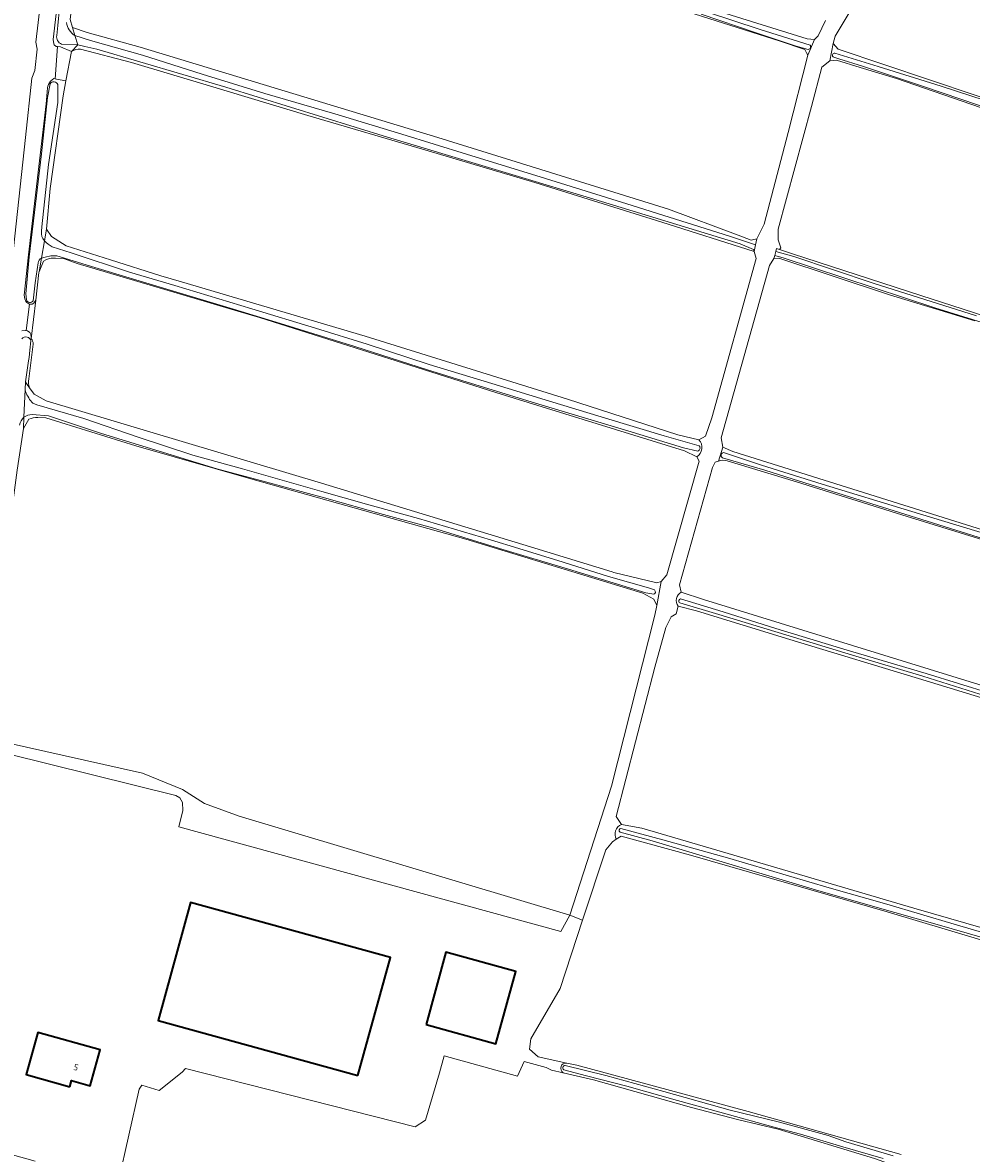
# Model space of a CAD drawing. Header units: metres. Extents: x 149984 to 156489, y 469398 to 478068.
# Tile 152 of 256: x 152471 to 152675, y 472127 to 472371. Entities that reach past the tile are written whole.
import ezdxf
from ezdxf.enums import TextEntityAlignment as Align

# ---------------------------------------------------------------- set-up
doc = ezdxf.new("R2010")
doc.units = ezdxf.units.M
doc.header["$LTSCALE"] = 0.75
for name, color, linetype, lineweight in [('B-WE-GR-BOUWLAND-GV', 252, 'Continuous', 13), ('B-WE-GR-GRAS-GV', 252, 'Continuous', 13), ('B-WE-GR-HOUTWAL-GV', 252, 'Continuous', 13), ('B-WE-OG-BEBOUWING-GV', 6, 'Continuous', 35), ('B-WE-OG-BEBOUWING-T18', 1, 'Continuous', 18), ('B-WE-OG-TERREIN_ERF-GV', 252, 'Continuous', 18), ('B-WE-OG-TERREIN_OEVER-GV', 252, 'Continuous', 18), ('B-WE-OG-WATER_SLOOT-GV', 252, 'Continuous', 18), ('B-WE-OG-WEG-GV', 252, 'Continuous', 18), ('B-WE-VH-GESLOTENVERHARDING_ASFALT-GV', 252, 'Continuous', 18)]:
    doc.layers.add(name, color=color, linetype=linetype, lineweight=lineweight)
doc.styles.add('NLCS-ISO-M750-T18', font='NLCS-ISO.ttf', dxfattribs={"height": 1.35})

msp = doc.modelspace()

# ---------------------------------------------------------------- linework, layer by layer
at = {"layer": 'B-WE-GR-BOUWLAND-GV', "flags": 128}
msp.add_lwpolyline([(152691.332, 472221.043), (152665.535, 472228.98), (152636.167, 472237.844), (152616.058, 472244.062), (152612.086, 472245.057), (152611.7, 472243.395), (152610.634, 472242.738), (152609.444, 472240.49), (152607.063, 472231.891), (152598.728, 472199.744), (152599.919, 472198.024), (152604.284, 472197.23), (152619.233, 472192.865), (152662.89, 472180.032), (152708.133, 472166.935)], dxfattribs=at)
at = {"layer": 'B-WE-GR-GRAS-GV', "flags": 128}
for points in [[(152677.441, 472392.019), (152676.771, 472392.402), (152676.374, 472393.857), (152675.008, 472390.313), (152674.082, 472388.594), (152671.569, 472385.948), (152668.791, 472383.964), (152659.266, 472380.259), (152653.577, 472376.952), (152648.947, 472372.851), (152645.904, 472367.824), (152645.507, 472366.236), (152646.566, 472365.046), (152676.067, 472355.124), (152743.8, 472333.031), (152793.806, 472316.495), (152818.545, 472308.557), (152841.563, 472301.281), (152888.924, 472285.803), (152945.148, 472267.15), (152998.726, 472250.217), (153059.183, 472230.637), (153094.373, 472219.128)], [(152481.147, 472371.422), (152481.676, 472369.702), (152484.851, 472368.644), (152496.228, 472365.469), (152560.39, 472346.022), (152609.999, 472330.544), (152625.049, 472324.969), (152627.858, 472323.929), (152628.133, 472323.99), (152629.049, 472324.194), (152630.637, 472327.369), (152635.796, 472347.08), (152640.029, 472363.749), (152639.739, 472364.272), (152639.368, 472364.94), (152634.076, 472366.792), (152601.797, 472377.11)], [(152609.456, 472376.775), (152639.883, 472367.25), (152641.471, 472367.118), (152642.265, 472367.911), (152643.852, 472371.219)], [(152481.501, 472364.5), (152480.283, 472358.238), (152479.649, 472354.975), (152476.871, 472334.999), (152476.077, 472326.268), (152477.135, 472324.68), (152480.31, 472322.696), (152489.855, 472319.659), (152500.683, 472316.214), (152505.123, 472314.907), (152544.736, 472303.249), (152588.26, 472289.623), (152612.073, 472281.95), (152616.571, 472280.892), (152618.026, 472281.685), (152619.349, 472285.654), (152628.874, 472319.918), (152628.474, 472321.418)], [(152628.474, 472321.418), (152608.626, 472327.774), (152581.21, 472336.279), (152558.289, 472343.148), (152532.326, 472350.775), (152511.218, 472357.111), (152494.386, 472362.152), (152483.396, 472365.004)], [(152679.306, 472351.773), (152659.122, 472358.7), (152651.289, 472361.119), (152646.203, 472362.692), (152644.778, 472362.488), (152643.058, 472361.166), (152640.809, 472352.699), (152633.666, 472326.241), (152633.666, 472323.992), (152634.195, 472322.272), (152633.936, 472321.854), (152636.708, 472320.949), (152664.357, 472311.953), (152700.87, 472300.179)], [(152472.442, 472292.067), (152473.393, 472290.707), (152476.038, 472289.252), (152535.305, 472271.525), (152580.324, 472257.812), (152597.902, 472252.457), (152598.276, 472252.343), (152607.536, 472250.094), (152608.462, 472250.358), (152609.653, 472251.813), (152616.665, 472276.288), (152616.135, 472277.214), (152613.49, 472278.536), (152572.876, 472291.104), (152554.356, 472296.973), (152521.944, 472307.244), (152517.255, 472308.633), (152482.653, 472318.885), (152479.979, 472319.84)], [(152479.979, 472319.84), (152478.041, 472320.01), (152477.661, 472320.033)], [(152675.979, 472306.545), (152657.616, 472312.103), (152633.77, 472319.993), (152632.741, 472319.925), (152631.815, 472318.47), (152621.363, 472281.296), (152621.76, 472279.312), (152623.877, 472278.385), (152702.326, 472253.779)], [(152475.444, 472319.384), (152474.516, 472317.063), (152474.451, 472316.901), (152473.761, 472310.95), (152472.798, 472302.65)], [(152473.203, 472301.527), (152472.295, 472294.058)], [(152597.721, 472206.318), (152607.113, 472243.095), (152607.51, 472245.212), (152606.849, 472246.534), (152604.468, 472247.857), (152566.368, 472259.499), (152520.56, 472272.31), (152495.341, 472279.604), (152475.934, 472285.654), (152474.195, 472285.731)], [(152472.292, 472285.367), (152471.118, 472283.312), (152469.795, 472274.316), (152466.752, 472251.694), (152465.826, 472239.788), (152465.473, 472234.555), (152465.165, 472229.998), (152464.315, 472222.944), (152463.842, 472219.018), (152463.396, 472216.533), (152496.787, 472209.05), (152505.35, 472205.582), (152510.119, 472202.547), (152517.598, 472199.837), (152588.812, 472178.484), (152597.721, 472206.318)], [(152620.781, 472276.307), (152620.057, 472276.094), (152619.528, 472274.903), (152612.384, 472249.635), (152612.781, 472248.048), (152617.544, 472246.46), (152687.526, 472224.897), (152754.466, 472204.392), (152781.85, 472195.396), (152801.165, 472189.84), (152838.735, 472178.462), (152874.719, 472167.482), (152909.115, 472156.634), (152934.382, 472149.491), (152965.206, 472139.833), (152997.221, 472129.911), (153021.298, 472122.635), (153049.476, 472114.301), (153080.3, 472104.908)], [(153093.397, 472129.515), (153054.371, 472141.685), (153023.547, 472151.74), (152986.77, 472163.249), (152945.495, 472176.081), (152899.457, 472190.369), (152871.147, 472199.497), (152835.957, 472210.609), (152796.005, 472223.309), (152757.905, 472234.819), (152736.556, 472241.455), (152724.579, 472244.919), (152701.612, 472251.933), (152678.637, 472259.071), (152660.311, 472264.719), (152637.6, 472271.852), (152622.691, 472276.335)], [(152831.335, 472127.113), (152786.092, 472141.004), (152748.389, 472152.117), (152703.012, 472165.478), (152657.107, 472179.236), (152614.774, 472191.407), (152599.825, 472195.508), (152598.788, 472194.842), (152597.973, 472194.318), (152596.518, 472192.598), (152591.544, 472177.409), (152586.728, 472162.7), (152580.378, 472151.852), (152580.113, 472149.603), (152581.966, 472148.016), (152588.118, 472146.648), (152590.3, 472146.163), (152627.209, 472136.242), (152660.15, 472126.981)], [(152561.701, 472148.178), (152560.703, 472144.542), (152557.722, 472134.337), (152555.464, 472132.892), (152506.039, 472145.492), (152505.279, 472144.66), (152500.316, 472140.702), (152496.591, 472141.851), (152496.037, 472141.02), (152491.587, 472121.191)], [(152894.812, 472055.971), (152892.959, 472057.294), (152883.567, 472060.337), (152856.976, 472067.745), (152824.035, 472077.137), (152806.837, 472082.032), (152778.13, 472090.764), (152759.609, 472096.055), (152729.05, 472104.786), (152696.374, 472114.047), (152684.988, 472117.223), (152670.427, 472120.673), (152662.85, 472123.1), (152654.385, 472126.074), (152633.668, 472132.435), (152625.201, 472134.42), (152615.015, 472137.066), (152593.848, 472143.019), (152587.361, 472144.545), (152584.852, 472145.135), (152583.661, 472145.665), (152578.926, 472146.964), (152577.501, 472143.82), (152561.701, 472148.178)]]:
    msp.add_lwpolyline(points, dxfattribs=at)
at = {"layer": 'B-WE-GR-GRAS-GV'}
for points in [[(152483.396, 472365.004, 0.2146442), (152481.501, 472364.5)], [(152477.661, 472320.033, 0.1512186), (152475.444, 472319.384)], [(152472.798, 472302.65, -0.1864445), (152473.203, 472301.527)], [(152472.295, 472294.058, 0.1453632), (152472.442, 472292.067)], [(152474.195, 472285.731, 0.0806868), (152472.292, 472285.367)], [(152622.691, 472276.335, 0.1633937), (152620.781, 472276.307)]]:
    msp.add_lwpolyline(points, format="xyb", dxfattribs=at)
at = {"layer": 'B-WE-GR-HOUTWAL-GV', "flags": 128}
msp.add_lwpolyline([(152588.812, 472178.484), (152517.598, 472199.837), (152510.119, 472202.547), (152505.35, 472205.582), (152496.787, 472209.05), (152463.396, 472216.533), (152460.426, 472194.34), (152457.83, 472170.77), (152457.79, 472169.32), (152457.637, 472168.081), (152461.126, 472167.319), (152466.654, 472212.411), (152466.979, 472212.953), (152467.738, 472213.278), (152503.941, 472204.281), (152504.808, 472203.739), (152505.35, 472202.764), (152505.458, 472201.029), (152504.591, 472197.561), (152586.861, 472175.015)], close=True, dxfattribs=at)
at = {"layer": 'B-WE-OG-BEBOUWING-GV', "flags": 128}
for points in [[(152543.15, 472143.95), (152550.159, 472169.364), (152507.114, 472181.237), (152500.105, 472155.815)], [(152557.814, 472154.922), (152572.87, 472150.8), (152577.13, 472166.37), (152562.082, 472170.51)], [(152481.083, 472141.507), (152481.463, 472142.854), (152485.484, 472141.75), (152487.67, 472149.496), (152474.237, 472153.256), (152471.67, 472144.162)]]:
    msp.add_lwpolyline(points, close=True, dxfattribs=at)
at = {"layer": 'B-WE-OG-TERREIN_ERF-GV', "flags": 128}
for points in [[(152612.781, 472248.048), (152612.384, 472249.635), (152619.528, 472274.903), (152620.057, 472276.094), (152620.781, 472276.307), (152621.76, 472279.312), (152621.363, 472281.296), (152631.815, 472318.47), (152632.741, 472319.925), (152632.906, 472320.592), (152633.128, 472321.488), (152633.273, 472322.071), (152633.936, 472321.854), (152634.195, 472322.272), (152633.666, 472323.992), (152633.666, 472326.241), (152640.809, 472352.699), (152643.058, 472361.166), (152644.778, 472362.488), (152645.507, 472366.236), (152645.904, 472367.824), (152648.947, 472372.851)], [(152643.852, 472371.219), (152642.265, 472367.911), (152641.471, 472367.118), (152640.029, 472363.749), (152635.796, 472347.08), (152630.637, 472327.369), (152629.049, 472324.194), (152628.781, 472322.9), (152628.474, 472321.418), (152628.874, 472319.918), (152619.349, 472285.654), (152618.026, 472281.685), (152616.571, 472280.892)], [(152616.135, 472277.214), (152616.665, 472276.288), (152609.653, 472251.813), (152608.462, 472250.358), (152607.51, 472245.212), (152607.113, 472243.095), (152597.721, 472206.318), (152588.812, 472178.484), (152591.544, 472177.409)], [(152599.919, 472198.024), (152598.728, 472199.744), (152607.063, 472231.891), (152609.444, 472240.49), (152610.634, 472242.738), (152611.7, 472243.395), (152612.086, 472245.057)], [(152588.812, 472178.484), (152586.861, 472175.015), (152504.591, 472197.561), (152505.458, 472201.029), (152505.35, 472202.764), (152504.808, 472203.739), (152503.941, 472204.281), (152467.738, 472213.278), (152466.979, 472212.953), (152466.654, 472212.411), (152461.126, 472167.319), (152457.637, 472168.081), (152457.574, 472167.554), (152457.01, 472162.948), (152456.925, 472162.253), (152456.363, 472160.453), (152454.402, 472145.773), (152453.002, 472135.176), (152455.554, 472130.654), (152462.523, 472128.598), (152473.658, 472125.523)], [(152591.544, 472177.409), (152596.518, 472192.598), (152597.973, 472194.318), (152598.788, 472194.842)], [(152588.118, 472146.648), (152581.966, 472148.016), (152580.113, 472149.603), (152580.378, 472151.852), (152586.728, 472162.7), (152591.544, 472177.409), (152588.812, 472178.484)], [(152491.587, 472121.191), (152496.037, 472141.02), (152496.591, 472141.851), (152500.316, 472140.702), (152505.279, 472144.66), (152506.039, 472145.492), (152555.464, 472132.892), (152557.722, 472134.337), (152560.703, 472144.542), (152561.701, 472148.178), (152577.501, 472143.82), (152578.926, 472146.964), (152583.661, 472145.665), (152584.852, 472145.135), (152587.361, 472144.545)]]:
    msp.add_lwpolyline(points, dxfattribs=at)
for points in [[(152481.501, 472364.5), (152479.07, 472365.53), (152478.483, 472365.602), (152477.959, 472358.638), (152478.23, 472358.57), (152480.283, 472358.238)], [(152472.798, 472302.65), (152473.761, 472310.95), (152473.37, 472310.35), (152473, 472310.12), (152472.76, 472310.12), (152472.409, 472310.143), (152471.672, 472304.424), (152472, 472304.34), (152472.48, 472304.03), (152472.74, 472303.56), (152472.81, 472303.02)], [(152550.159, 472169.364), (152543.15, 472143.95), (152500.105, 472155.815), (152507.114, 472181.237)], [(152557.814, 472154.922), (152562.082, 472170.51), (152577.13, 472166.37), (152572.87, 472150.8)], [(152487.67, 472149.496), (152485.484, 472141.75), (152481.463, 472142.854), (152481.083, 472141.507), (152471.67, 472144.162), (152474.237, 472153.256)]]:
    msp.add_lwpolyline(points, close=True, dxfattribs=at)
at = {"layer": 'B-WE-OG-TERREIN_ERF-GV'}
for points in [[(152616.571, 472280.892, -0.4677764), (152616.135, 472277.214)], [(152612.086, 472245.057, -0.457138), (152612.781, 472248.048)], [(152598.788, 472194.842, -0.4528415), (152599.919, 472198.024)], [(152587.361, 472144.545, -0.8081095), (152588.118, 472146.648)]]:
    msp.add_lwpolyline(points, format="xyb", dxfattribs=at)
at = {"layer": 'B-WE-OG-TERREIN_OEVER-GV', "flags": 128}
for points in [[(152487.772, 472415.254), (152496.426, 472412.407), (152517.489, 472405.819), (152532.376, 472401.466), (152547.042, 472396.904), (152567.16, 472389.949), (152582.419, 472384.929), (152600.976, 472378.785), (152629.776, 472369.296), (152640.504, 472365.929)], [(152482.205, 472367.977), (152481.676, 472369.702), (152481.147, 472371.422), (152481.676, 472375.788), (152484.851, 472402.907), (152485.393, 472407.516), (152483.8, 472408), (152483.49, 472408.01), (152482.99, 472407.98), (152482.73, 472407.87), (152482.4, 472407.52), (152482.14, 472406.67), (152481.19, 472400.33), (152478.83, 472378.24), (152477.53, 472367.12), (152477.63, 472366.19), (152477.7, 472365.97), (152478.17, 472365.64), (152478.483, 472365.602), (152479.07, 472365.53), (152481.501, 472364.5), (152482.824, 472365.955), (152479.346, 472366.111)], [(152478.298, 472368.007), (152478.51, 472370.153), (152478.863, 472373.875), (152479.862, 472383.786), (152481.136, 472395.083), (152482.401, 472405.49), (152482.699, 472407.161)], [(152601.797, 472377.11), (152634.076, 472366.792), (152639.368, 472364.94), (152639.739, 472364.272), (152640.029, 472363.749), (152641.471, 472367.118), (152639.883, 472367.25), (152609.456, 472376.775)], [(152640.093, 472364.992), (152637.528, 472365.709), (152628.895, 472368.52), (152617.042, 472372.582)], [(152483.396, 472365.004), (152494.386, 472362.152), (152511.218, 472357.111), (152532.326, 472350.775), (152558.289, 472343.148), (152581.21, 472336.279), (152608.626, 472327.774), (152628.474, 472321.418), (152628.345, 472321.902), (152625.434, 472323.093), (152593.023, 472333.015), (152549.499, 472346.111), (152514.706, 472356.827), (152486.925, 472365.029), (152484.353, 472365.61), (152482.824, 472365.955), (152481.501, 472364.5)], [(153094.373, 472219.128), (153059.183, 472230.637), (152998.726, 472250.217), (152945.148, 472267.15), (152888.924, 472285.803), (152841.563, 472301.281), (152818.545, 472308.557), (152793.806, 472316.495), (152743.8, 472333.031), (152676.067, 472355.124), (152646.566, 472365.046), (152645.507, 472366.236), (152644.778, 472362.488), (152646.203, 472362.692), (152651.289, 472361.119), (152659.122, 472358.7)], [(152645.837, 472364.173), (152655.162, 472361.334), (152668.721, 472357.072), (152681.303, 472352.965)], [(152680.813, 472351.603), (152664.912, 472356.996), (152651.83, 472361.344), (152646.739, 472362.921), (152645.606, 472363.289)], [(152475.655, 472323.781), (152476.077, 472326.268), (152476.871, 472334.999), (152479.649, 472354.975), (152480.283, 472358.238), (152478.23, 472358.57), (152477.959, 472358.638), (152477.67, 472358.71), (152476.95, 472358.11)], [(152659.122, 472358.7), (152679.306, 472351.773), (152703.78, 472343.703), (152732.488, 472334.31), (152765.031, 472323.859), (152792.813, 472314.731), (152832.103, 472301.767), (152860.678, 472292.639), (152895.471, 472281.129), (152945.609, 472264.593), (152974.714, 472255.332), (153009.242, 472244.352), (153052.369, 472230.594), (153086.103, 472218.82)], [(152476.295, 472356.705), (152476.04, 472353.25), (152472.24, 472320.72), (152471.31, 472312.04), (152471.41, 472311.28), (152471.65, 472310.69), (152471.83, 472310.45), (152472.3, 472310.15), (152472.409, 472310.143), (152472.76, 472310.12), (152473, 472310.12), (152473.37, 472310.35), (152473.761, 472310.95), (152474.451, 472316.901), (152474.516, 472317.063), (152475.017, 472320.019)], [(152471.749, 472311.066), (152471.65, 472312.298), (152472.349, 472320.291), (152473.682, 472331.651), (152475.003, 472342.474), (152476.3, 472354.639), (152476.851, 472357.58)], [(152478.539, 472357.421), (152478.499, 472353.539), (152476.507, 472340.212), (152475.057, 472326.799), (152475.018, 472325.804)], [(152616.571, 472280.892), (152612.073, 472281.95), (152588.26, 472289.623), (152544.736, 472303.249), (152505.123, 472314.907), (152500.683, 472316.214), (152489.855, 472319.659), (152480.31, 472322.696), (152477.135, 472324.68), (152476.077, 472326.268), (152475.655, 472323.781)], [(152477.318, 472322.468), (152481.384, 472321.171), (152493.984, 472316.983), (152503.686, 472314.131), (152520.313, 472309.138), (152534.026, 472304.937), (152545.126, 472301.485), (152558.511, 472297.13), (152571.96, 472293.023), (152583.506, 472289.468), (152596.443, 472285.575), (152609.069, 472281.732), (152616.649, 472279.577)], [(152700.87, 472300.179), (152664.357, 472311.953), (152636.708, 472320.949), (152633.936, 472321.854), (152633.273, 472322.071), (152633.128, 472321.488), (152637.024, 472320.363), (152654.116, 472314.62), (152676.345, 472307.622)], [(152616.343, 472278.47), (152613.26, 472279.197), (152601.26, 472282.832), (152581.395, 472288.779), (152567.601, 472292.984), (152558.155, 472295.984), (152542.451, 472301.013), (152526.509, 472305.95), (152516.328, 472309.008), (152502.024, 472313.311), (152486.518, 472318.023), (152478.278, 472320.536), (152478.027, 472320.538), (152476.994, 472320.542), (152475.822, 472320.232), (152475.017, 472320.019), (152474.516, 472317.063), (152475.444, 472319.384)], [(152477.661, 472320.033), (152478.041, 472320.01), (152479.979, 472319.84), (152482.653, 472318.885), (152517.255, 472308.633), (152521.944, 472307.244), (152554.356, 472296.973), (152572.876, 472291.104), (152613.49, 472278.536), (152616.135, 472277.214)], [(152685.658, 472303.636), (152667.414, 472309.351), (152634.725, 472320.057), (152633.116, 472320.53), (152632.906, 472320.592), (152632.741, 472319.925), (152633.77, 472319.993), (152657.616, 472312.103), (152675.979, 472306.545)], [(152474.282, 472319.003), (152473.659, 472314.708), (152473.237, 472310.846)], [(152472.798, 472302.65), (152472.81, 472303.02), (152472.74, 472303.56), (152472.48, 472304.03), (152472, 472304.34), (152471.672, 472304.424), (152471.57, 472304.45), (152470.76, 472304.39)], [(152472.744, 472302.185), (152472.518, 472300.235), (152472.334, 472298.645), (152472.224, 472297.914), (152471.541, 472293.353), (152471.751, 472293.054), (152472.442, 472292.067)], [(152472.295, 472294.058), (152473.203, 472301.527)], [(152474.195, 472285.731), (152475.934, 472285.654), (152495.341, 472279.604), (152520.56, 472272.31), (152566.368, 472259.499), (152604.468, 472247.857), (152606.849, 472246.534), (152607.51, 472245.212), (152608.462, 472250.358), (152607.536, 472250.094), (152598.276, 472252.343), (152597.902, 472252.457), (152580.324, 472257.812), (152535.305, 472271.525), (152476.038, 472289.252), (152473.393, 472290.707), (152472.442, 472292.067), (152471.751, 472293.054), (152471.541, 472293.353), (152471.471, 472291.699)], [(152472.927, 472288.976), (152473.145, 472288.777), (152473.968, 472288.403), (152484.112, 472285.465), (152495.841, 472281.437), (152507.614, 472277.61), (152518.302, 472274.651), (152527.338, 472272.028), (152535.361, 472269.768), (152544.962, 472267.054), (152556.184, 472263.911), (152571.68, 472259.335), (152577.819, 472257.5), (152587.351, 472254.534), (152597.078, 472251.482), (152605.717, 472249.001), (152607.005, 472248.541)], [(152469.795, 472274.316), (152471.118, 472283.312), (152471.22, 472285.738)], [(152471.22, 472285.738), (152471.118, 472283.312), (152472.292, 472285.367)], [(152606.837, 472247.621), (152605.13, 472247.952), (152588.524, 472253.027), (152573.659, 472257.501), (152559.228, 472261.896), (152548.656, 472264.802), (152535.98, 472268.404), (152523.228, 472271.817), (152512.793, 472274.656), (152487.919, 472282.253), (152476.542, 472286.09), (152472.967, 472286.36)], [(153096.158, 472131.674), (153069.303, 472140.273), (153030.806, 472152.576), (152990.06, 472165.276), (152939.525, 472181.019), (152879.994, 472199.407), (152817.023, 472218.986), (152796.253, 472225.072), (152764.371, 472234.729), (152702.326, 472253.779), (152623.877, 472278.385), (152621.76, 472279.312), (152620.781, 472276.307)], [(152725.494, 472244.893), (152718.747, 472246.99), (152677.869, 472259.557), (152636.858, 472272.39), (152630.759, 472274.358), (152621.639, 472277.041)], [(152621.897, 472278.14), (152630.035, 472275.402), (152643.145, 472271.352), (152662.446, 472265.416), (152678.295, 472260.609)], [(152622.691, 472276.335), (152637.6, 472271.852), (152660.311, 472264.719), (152678.637, 472259.071), (152701.612, 472251.933), (152724.579, 472244.919), (152736.556, 472241.455), (152757.905, 472234.819), (152796.005, 472223.309), (152835.957, 472210.609), (152871.147, 472199.497), (152899.457, 472190.369), (152945.495, 472176.081), (152986.77, 472163.249), (153023.547, 472151.74), (153054.371, 472141.685), (153093.397, 472129.515)], [(152612.644, 472246.64), (152621.802, 472243.855), (152633.145, 472240.273), (152647.804, 472235.827), (152665.496, 472230.543), (152679.435, 472226.22), (152692.234, 472222.219), (152708.411, 472217.347), (152720.884, 472213.787), (152737.801, 472208.38), (152757.718, 472202.23), (152773.313, 472197.185), (152786.174, 472193.257), (152806.34, 472187.188), (152827.036, 472180.644), (152849.271, 472173.785)], [(153080.3, 472104.908), (153049.476, 472114.301), (153021.298, 472122.635), (152997.221, 472129.911), (152965.206, 472139.833), (152934.382, 472149.491), (152909.115, 472156.634), (152874.719, 472167.482), (152838.735, 472178.462), (152801.165, 472189.84), (152781.85, 472195.396), (152754.466, 472204.392), (152687.526, 472224.897), (152617.544, 472246.46), (152612.781, 472248.048)], [(152612.086, 472245.057), (152616.058, 472244.062), (152636.167, 472237.844), (152665.535, 472228.98), (152691.332, 472221.043), (152715.012, 472213.634), (152726.919, 472210.327), (152750.334, 472202.919), (152783.01, 472192.6), (152815.422, 472182.546), (152842.806, 472173.815), (152865.825, 472166.935), (152894.665, 472158.469), (152920.594, 472149.605), (152924.695, 472148.812), (152937.659, 472145.372), (152977.611, 472132.804), (152984.094, 472130.952), (153007.509, 472123.544), (153016.108, 472120.501), (153034.762, 472115.209), (153072.2, 472103.832), (153093.102, 472097.482)], [(152679.798, 472225.267), (152664.786, 472229.945), (152649.634, 472234.499), (152635.31, 472238.87), (152620.901, 472243.295), (152612.465, 472245.767)], [(153081.328, 472055.281), (153063.866, 472061.367), (153041.376, 472067.849), (152987.93, 472083.592), (152944.538, 472096.556), (152906.703, 472107.801), (152876.938, 472116.532), (152872.307, 472118.517), (152864.767, 472119.972), (152840.69, 472127.777), (152831.429, 472129.894), (152807.22, 472137.17), (152763.167, 472150.267), (152708.133, 472166.935), (152662.89, 472180.032), (152619.233, 472192.865), (152604.284, 472197.23), (152599.919, 472198.024)], [(152598.788, 472194.842), (152599.825, 472195.508), (152614.774, 472191.407), (152657.107, 472179.236), (152703.012, 472165.478), (152748.389, 472152.117), (152786.092, 472141.004), (152831.335, 472127.113), (152862.292, 472117.985), (152904.36, 472105.55), (152956.351, 472089.94), (153003.315, 472075.917), (153048.426, 472062.82), (153083.351, 472052.104)], [(152850.604, 472122.223), (152840.319, 472125.424), (152825.97, 472129.421), (152812.464, 472133.53), (152801.864, 472137.003), (152792.567, 472139.867), (152780.058, 472143.306), (152766.538, 472147.217), (152753.334, 472151.272), (152741.911, 472154.827), (152730.949, 472157.996), (152714.792, 472162.844), (152698.262, 472167.875), (152684.508, 472171.675), (152667.873, 472176.457), (152653.968, 472180.439), (152641.669, 472183.978), (152622.275, 472189.795), (152606.514, 472194.483), (152599.594, 472196.412)], [(152599.793, 472197.176), (152608.812, 472194.748), (152622.741, 472190.818), (152644.6, 472184.376), (152657.078, 472180.841), (152671.557, 472176.552), (152685.75, 472172.393), (152696.807, 472169.282), (152711.8, 472164.83), (152724.96, 472160.733), (152739.745, 472156.396), (152761.864, 472149.628), (152779.219, 472144.696), (152791.067, 472141.333), (152799.499, 472138.414), (152805.924, 472136.639), (152821.03, 472131.791), (152850.082, 472123.737)], [(152587.361, 472144.545), (152593.848, 472143.019), (152615.015, 472137.066), (152625.201, 472134.42), (152633.668, 472132.435), (152654.385, 472126.074), (152662.85, 472123.1), (152670.427, 472120.673), (152684.988, 472117.223), (152696.374, 472114.047), (152729.05, 472104.786), (152759.609, 472096.055), (152778.13, 472090.764), (152806.837, 472082.032), (152824.035, 472077.137), (152856.976, 472067.745), (152883.567, 472060.337), (152892.959, 472057.294), (152894.812, 472055.971), (152895.239, 472055.909)], [(152656.239, 472126.091), (152647.601, 472128.595), (152638.487, 472131.294), (152632.532, 472132.884), (152621.083, 472136.076), (152611.959, 472138.596), (152601.054, 472141.637), (152592.354, 472143.92), (152587.48, 472145.19)], [(152587.804, 472146.088), (152596.541, 472143.987), (152609.022, 472140.521), (152623.29, 472136.518), (152633.638, 472133.998), (152644.382, 472131.003), (152648.191, 472129.685), (152658.391, 472126.631)], [(152660.15, 472126.981), (152627.209, 472136.242), (152590.3, 472146.163), (152588.118, 472146.648)]]:
    msp.add_lwpolyline(points, dxfattribs=at)
at = {"layer": 'B-WE-OG-TERREIN_OEVER-GV'}
for points in [[(152480.417, 472370.787, 0.2387049), (152482.205, 472367.977)], [(152479.346, 472366.111, -0.3636991), (152478.298, 472368.007)], [(152640.504, 472365.929, -0.6280705), (152640.093, 472364.992)], [(152481.501, 472364.5, -0.2146442), (152483.396, 472365.004)], [(152645.606, 472363.289, -0.8664331), (152645.837, 472364.173)], [(152476.95, 472358.11, 0.1083434), (152476.295, 472356.705)], [(152476.851, 472357.58, -0.5796383), (152478.539, 472357.421)], [(152475.018, 472325.804, 0.2388837), (152475.655, 472323.781)], [(152475.655, 472323.781, 0.1101926), (152477.318, 472322.468)], [(152475.017, 472320.019, 0.2702291), (152474.282, 472319.003)], [(152475.444, 472319.384, -0.1512186), (152477.661, 472320.033)], [(152473.237, 472310.846, -0.6141373), (152471.749, 472311.066)], [(152470.766, 472302.606, -0.6291171), (152472.744, 472302.185)], [(152473.203, 472301.527, 0.1864445), (152472.798, 472302.65)], [(152472.442, 472292.067, -0.1453632), (152472.295, 472294.058)], [(152471.471, 472291.699, 0.1044319), (152472.927, 472288.976)], [(152471.22, 472285.738, 0.1459328), (152470.284, 472284.076)], [(152472.967, 472286.36, 0.1461489), (152471.22, 472285.738)], [(152472.292, 472285.367, -0.0806868), (152474.195, 472285.731)], [(152616.135, 472277.214, 0.4677764), (152616.571, 472280.892)], [(152616.649, 472279.577, -0.5422717), (152616.343, 472278.47)], [(152620.781, 472276.307, -0.1633937), (152622.691, 472276.335)], [(152621.639, 472277.041, -0.7179395), (152621.897, 472278.14)], [(152607.005, 472248.541, -0.6262443), (152606.837, 472247.621)], [(152612.781, 472248.048, 0.457138), (152612.086, 472245.057)], [(152612.465, 472245.767, -0.7491078), (152612.644, 472246.64)], [(152599.919, 472198.024, 0.4528415), (152598.788, 472194.842)], [(152599.594, 472196.412, -0.7962868), (152599.793, 472197.176)], [(152588.118, 472146.648, 0.8081095), (152587.361, 472144.545)], [(152587.48, 472145.19, -0.8190492), (152587.804, 472146.088)]]:
    msp.add_lwpolyline(points, format="xyb", dxfattribs=at)
at = {"layer": 'B-WE-OG-TERREIN_OEVER-GV', "flags": 128}
msp.add_lwpolyline([(152481.676, 472369.702), (152482.205, 472367.977), (152485.573, 472366.935), (152496.792, 472363.714), (152509.638, 472359.672), (152523.111, 472355.516), (152538.195, 472351.113), (152552.592, 472346.709), (152566.548, 472342.423), (152583.562, 472337.172), (152601.058, 472331.75), (152623.195, 472324.728), (152628.781, 472322.9), (152629.049, 472324.194), (152628.133, 472323.99), (152627.858, 472323.929), (152625.049, 472324.969), (152609.999, 472330.544), (152560.39, 472346.022), (152496.228, 472365.469), (152484.851, 472368.644)], close=True, dxfattribs=at)
at = {"layer": 'B-WE-OG-WATER_SLOOT-GV', "flags": 128}
for points in [[(152482.699, 472407.161), (152482.401, 472405.49), (152481.136, 472395.083), (152479.862, 472383.786), (152478.863, 472373.875), (152478.51, 472370.153), (152478.298, 472368.007)], [(152640.504, 472365.929), (152629.776, 472369.296), (152600.976, 472378.785)], [(152617.042, 472372.582), (152628.895, 472368.52), (152637.528, 472365.709), (152640.093, 472364.992)], [(152479.346, 472366.111), (152482.824, 472365.955), (152482.205, 472367.977)], [(152681.303, 472352.965), (152668.721, 472357.072), (152655.162, 472361.334), (152645.837, 472364.173)], [(152645.606, 472363.289), (152646.739, 472362.921), (152651.83, 472361.344), (152664.912, 472356.996), (152680.813, 472351.603)], [(152476.851, 472357.58), (152476.3, 472354.639), (152475.003, 472342.474), (152473.682, 472331.651), (152472.349, 472320.291), (152471.65, 472312.298), (152471.749, 472311.066)], [(152475.018, 472325.804), (152475.057, 472326.799), (152476.507, 472340.212), (152478.499, 472353.539), (152478.539, 472357.421)], [(152475.017, 472320.019), (152475.655, 472323.781)], [(152475.655, 472323.781), (152475.017, 472320.019), (152475.822, 472320.232), (152476.994, 472320.542), (152478.027, 472320.538), (152478.278, 472320.536), (152486.518, 472318.023), (152502.024, 472313.311), (152516.328, 472309.008), (152526.509, 472305.95), (152542.451, 472301.013), (152558.155, 472295.984), (152567.601, 472292.984), (152581.395, 472288.779), (152601.26, 472282.832), (152613.26, 472279.197), (152616.343, 472278.47)], [(152616.649, 472279.577), (152609.069, 472281.732), (152596.443, 472285.575), (152583.506, 472289.468), (152571.96, 472293.023), (152558.511, 472297.13), (152545.126, 472301.485), (152534.026, 472304.937), (152520.313, 472309.138), (152503.686, 472314.131), (152493.984, 472316.983), (152481.384, 472321.171), (152477.318, 472322.468)], [(152676.345, 472307.622), (152654.116, 472314.62), (152637.024, 472320.363), (152633.128, 472321.488), (152632.906, 472320.592), (152633.116, 472320.53), (152634.725, 472320.057), (152667.414, 472309.351), (152685.658, 472303.636)], [(152473.237, 472310.846), (152473.659, 472314.708), (152474.282, 472319.003)], [(152471.22, 472285.738), (152471.471, 472291.699), (152471.541, 472293.353), (152472.224, 472297.914), (152472.334, 472298.645), (152472.518, 472300.235), (152472.744, 472302.185)], [(152471.471, 472291.699), (152471.22, 472285.738)], [(152607.005, 472248.541), (152605.717, 472249.001), (152597.078, 472251.482), (152587.351, 472254.534), (152577.819, 472257.5), (152571.68, 472259.335), (152556.184, 472263.911), (152544.962, 472267.054), (152535.361, 472269.768), (152527.338, 472272.028), (152518.302, 472274.651), (152507.614, 472277.61), (152495.841, 472281.437), (152484.112, 472285.465), (152473.968, 472288.403), (152473.145, 472288.777), (152472.927, 472288.976)], [(152472.967, 472286.36), (152476.542, 472286.09), (152487.919, 472282.253), (152512.793, 472274.656), (152523.228, 472271.817), (152535.98, 472268.404), (152548.656, 472264.802), (152559.228, 472261.896), (152573.659, 472257.501), (152588.524, 472253.027), (152605.13, 472247.952), (152606.837, 472247.621)], [(152621.639, 472277.041), (152630.759, 472274.358), (152636.858, 472272.39)], [(152678.295, 472260.609), (152662.446, 472265.416), (152643.145, 472271.352), (152630.035, 472275.402), (152621.897, 472278.14)], [(152636.858, 472272.39), (152677.869, 472259.557), (152718.747, 472246.99), (152725.494, 472244.893), (152739.58, 472240.813), (152754.463, 472236.245), (152772.204, 472230.972), (152790.662, 472225.402), (152807.696, 472220.033), (152830.535, 472212.692), (152844.18, 472208.339), (152848.044, 472207.133), (152867.603, 472201.183), (152891.199, 472193.787), (152909.93, 472187.838), (152925.551, 472182.976), (152949.928, 472175.47), (152964.241, 472170.629), (152981.547, 472165.289), (153000.113, 472159.614), (153022.409, 472152.597), (153040.96, 472146.953), (153056.63, 472141.729), (153079.41, 472134.343)], [(152679.435, 472226.22), (152665.496, 472230.543), (152647.804, 472235.827), (152633.145, 472240.273), (152621.802, 472243.855), (152612.644, 472246.64)], [(152612.465, 472245.767), (152620.901, 472243.295), (152635.31, 472238.87), (152649.634, 472234.499), (152664.786, 472229.945), (152679.798, 472225.267)], [(152599.594, 472196.412), (152606.514, 472194.483), (152622.275, 472189.795), (152641.669, 472183.978), (152653.968, 472180.439), (152667.873, 472176.457), (152684.508, 472171.675), (152698.262, 472167.875), (152714.792, 472162.844), (152730.949, 472157.996), (152741.911, 472154.827), (152753.334, 472151.272), (152766.538, 472147.217), (152780.058, 472143.306), (152792.567, 472139.867), (152801.864, 472137.003), (152812.464, 472133.53), (152825.97, 472129.421), (152840.319, 472125.424)], [(152850.082, 472123.737), (152821.03, 472131.791), (152805.924, 472136.639), (152799.499, 472138.414), (152791.067, 472141.333), (152779.219, 472144.696), (152761.864, 472149.628), (152739.745, 472156.396), (152724.96, 472160.733), (152711.8, 472164.83), (152696.807, 472169.282), (152685.75, 472172.393), (152671.557, 472176.552), (152657.078, 472180.841), (152644.6, 472184.376), (152622.741, 472190.818), (152608.812, 472194.748), (152599.793, 472197.176)], [(152587.48, 472145.19), (152592.354, 472143.92), (152601.054, 472141.637), (152611.959, 472138.596), (152621.083, 472136.076), (152632.532, 472132.884), (152638.487, 472131.294), (152647.601, 472128.595), (152656.239, 472126.091)], [(152658.391, 472126.631), (152648.191, 472129.685), (152644.382, 472131.003), (152633.638, 472133.998), (152623.29, 472136.518), (152609.022, 472140.521), (152596.541, 472143.987), (152587.804, 472146.088)]]:
    msp.add_lwpolyline(points, dxfattribs=at)
at = {"layer": 'B-WE-OG-WATER_SLOOT-GV'}
for points in [[(152482.205, 472367.977, -0.2387049), (152480.417, 472370.787)], [(152478.298, 472368.007, 0.3636991), (152479.346, 472366.111)], [(152640.093, 472364.992, 0.6280705), (152640.504, 472365.929)], [(152645.837, 472364.173, 0.8664331), (152645.606, 472363.289)], [(152478.539, 472357.421, 0.5796383), (152476.851, 472357.58)], [(152475.655, 472323.781, -0.2388837), (152475.018, 472325.804)], [(152477.318, 472322.468, -0.1101926), (152475.655, 472323.781)], [(152474.282, 472319.003, -0.2702291), (152475.017, 472320.019)], [(152471.749, 472311.066, 0.6141373), (152473.237, 472310.846)], [(152472.744, 472302.185, 0.6291171), (152470.766, 472302.606)], [(152472.927, 472288.976, -0.1044319), (152471.471, 472291.699)], [(152470.284, 472284.076, -0.1459328), (152471.22, 472285.738)], [(152471.22, 472285.738, -0.1461489), (152472.967, 472286.36)], [(152616.343, 472278.47, 0.5422717), (152616.649, 472279.577)], [(152621.897, 472278.14, 0.7179395), (152621.639, 472277.041)], [(152606.837, 472247.621, 0.6262443), (152607.005, 472248.541)], [(152612.644, 472246.64, 0.7491078), (152612.465, 472245.767)], [(152599.793, 472197.176, 0.7962868), (152599.594, 472196.412)], [(152587.804, 472146.088, 0.8190492), (152587.48, 472145.19)]]:
    msp.add_lwpolyline(points, format="xyb", dxfattribs=at)
at = {"layer": 'B-WE-OG-WATER_SLOOT-GV', "flags": 128}
msp.add_lwpolyline([(152628.781, 472322.9), (152623.195, 472324.728), (152601.058, 472331.75), (152583.562, 472337.172), (152566.548, 472342.423), (152552.592, 472346.709), (152538.195, 472351.113), (152523.111, 472355.516), (152509.638, 472359.672), (152496.792, 472363.714), (152485.573, 472366.935), (152482.205, 472367.977), (152482.824, 472365.955), (152484.353, 472365.61), (152486.925, 472365.029), (152514.706, 472356.827), (152549.499, 472346.111), (152593.023, 472333.015), (152625.434, 472323.093), (152628.345, 472321.902), (152628.474, 472321.418)], close=True, dxfattribs=at)
at = {"layer": 'B-WE-OG-WEG-GV', "flags": 128}
for points in [[(152476.96, 472393.27), (152473.77, 472366.52), (152474.04, 472365.01), (152473.54, 472360.42), (152472.91, 472358.77), (152471.54, 472346.02), (152464.22, 472278.94)], [(152476.95, 472358.11), (152477.67, 472358.71), (152477.959, 472358.638), (152478.483, 472365.602), (152478.17, 472365.64), (152477.7, 472365.97), (152477.63, 472366.19), (152477.53, 472367.12), (152478.83, 472378.24)], [(152470.76, 472304.39), (152471.57, 472304.45), (152471.672, 472304.424), (152472.409, 472310.143), (152472.3, 472310.15), (152471.83, 472310.45), (152471.65, 472310.69), (152471.41, 472311.28), (152471.31, 472312.04), (152472.24, 472320.72), (152476.04, 472353.25), (152476.295, 472356.705)]]:
    msp.add_lwpolyline(points, dxfattribs=at)
at = {"layer": 'B-WE-OG-WEG-GV'}
msp.add_lwpolyline([(152476.295, 472356.705, -0.1083434), (152476.95, 472358.11)], format="xyb", dxfattribs=at)
at = {"layer": 'B-WE-VH-GESLOTENVERHARDING_ASFALT-GV', "flags": 128}
msp.add_lwpolyline([(152464.22, 472278.94), (152471.54, 472346.02), (152472.91, 472358.77), (152473.54, 472360.42), (152474.04, 472365.01), (152473.77, 472366.52), (152476.96, 472393.27)], dxfattribs=at)

# ---------------------------------------------------------------- texts
at = {"layer": 'B-WE-OG-BEBOUWING-T18', "style": 'NLCS-ISO-M750-T18'}
msp.add_text('5', height=1.35, rotation=344.3, dxfattribs=at).set_placement((152482.448, 472145.72), align=Align.MIDDLE)

doc.saveas('drawing.dxf')
